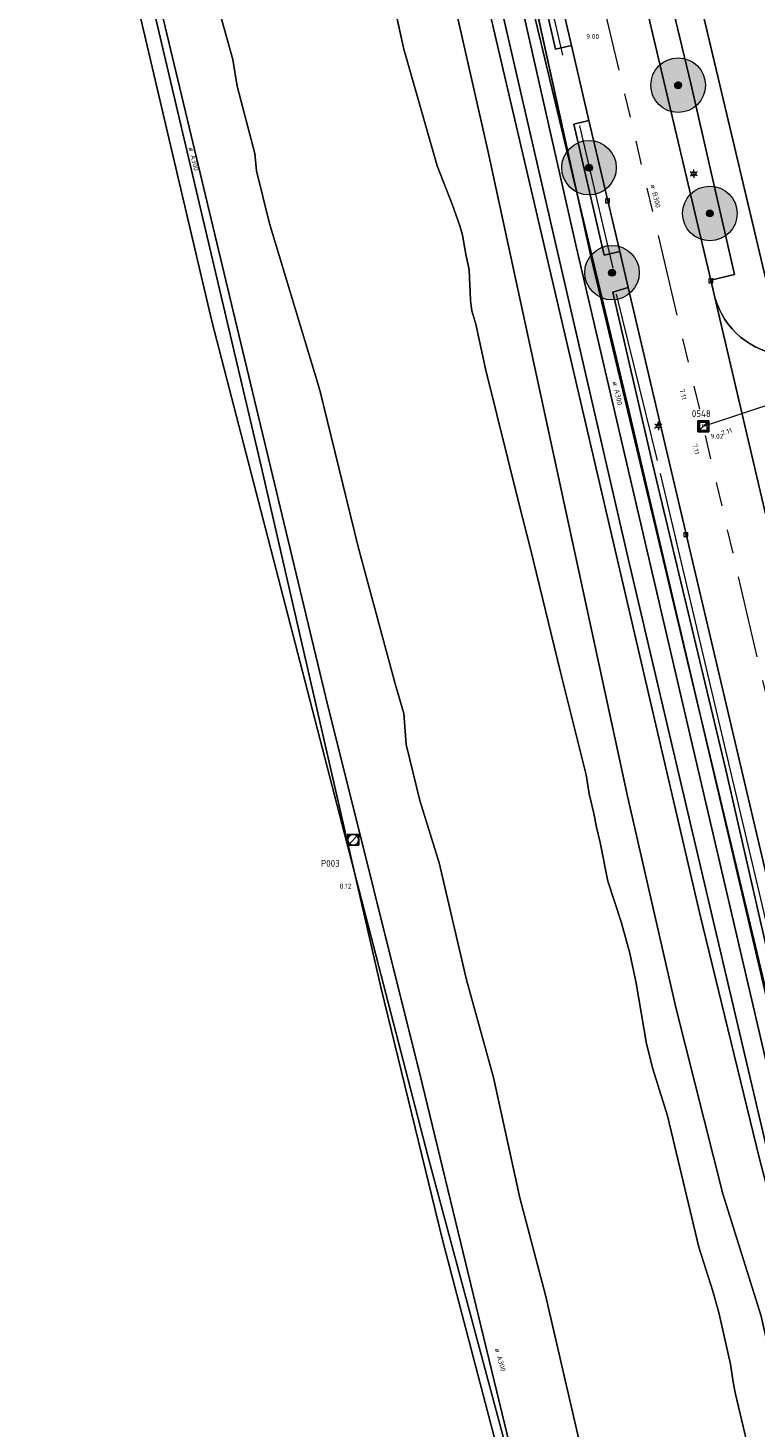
# Model space of a CAD drawing. Header units: metres. Extents: x 163628 to 167855, y 402678 to 405435.
# Tile 218 of 256: x 165188 to 165241, y 403605 to 403707. Entities that reach past the tile are written whole.
import ezdxf
from ezdxf.enums import TextEntityAlignment as Align

# ---------------------------------------------------------------- set-up
doc = ezdxf.new("R2010")
doc.units = ezdxf.units.M
doc.linetypes.add('X-CA190022.004-UO-WHM_Riolering gemeente_NLCS_v0.2$0$RI-GWA', pattern=[18.45, 6, -1.8, 1.75, -1.8, 1.75, -1.8, 1.75, -1.8])
doc.layers.get('0').update_dxf_attribs({"lineweight": 25})
for name, color, linetype, lineweight in [('X-CA190022.004-UO-BGT_Ondergrond$0$GE_006_Watergrens_Grens_GEM', 253, 'Continuous', 9), ('X-CA190022.004-UO-BGT_Ondergrond$0$GE_203_VGOHaag_Lijn_GEM', 253, 'X-CA190022.004-UO-BGT_Ondergrond$0$Heg', 9), ('X-CA190022.004-UO-BGT_Ondergrond$0$GE_244_Taludlijn_Lijn_GEM', 253, 'Continuous', 9), ('X-CA190022.004-UO-BGT_Ondergrond$0$GE_314_WGDRijbaanLokaleweg_Vlak_GEM', 253, 'Continuous', 9), ('X-CA190022.004-UO-BGT_Ondergrond$0$GE_317_WGDVoetpad_Vlak_GEM', 253, 'Continuous', 9), ('X-CA190022.004-UO-BGT_Ondergrond$0$GE_366_OWGBerm_groenvoorziening_Vlak_GEM', 253, 'Continuous', 9), ('X-CA190022.004-UO-BGT_Ondergrond$0$GE_367_OWGBerm_groenvoorziening_grasenk_GEM', 253, 'Continuous', 9), ('X-CA190022.004-UO-BGT_Ondergrond$0$GE_401_OTDErf_Vlak_GEM', 253, 'Continuous', 9), ('X-CA190022.004-UO-BGT_Ondergrond$0$GE_471_BTDBouwland_Vlak_GEM', 253, 'Continuous', 9), ('X-CA190022.004-UO-BGT_Ondergrond$0$GE_477_BTDGroenvoorziening_Vlak_GEM', 253, 'Continuous', 9), ('X-CA190022.004-UO-BGT_Ondergrond$0$GE_491_VGOHaag_Inrichtend_Vlak_GEM', 253, 'Continuous', 9), ('X-CA190022.004-UO-BGT_Ondergrond$0$GE_504_WTDWaterloop_sloot_Vlak_GEM', 253, 'Continuous', 9), ('X-CA190022.004-UO-BGT_Ondergrond$0$GE_541_OWTOever_slootkant_Vlak_GEM', 253, 'Continuous', 9), ('X-CA190022.004-UO-BGT_Ondergrond$0$GE_861_PALLichtmast_Punt_GEM', 253, 'Continuous', 9), ('X-CA190022.004-UO-BGT_Ondergrond$0$GE_885_PutInspectieofRioolput_Punt_GEM', 253, 'Continuous', 9), ('X-CA190022.004-UO-BGT_Ondergrond$0$GE_886_PutKolk_Punt_GEM', 253, 'Continuous', 9), ('X-CA190022.004-UO-BGT_Ondergrond$0$N-WE-RI-PUT_INSPECTIE-S', 253, 'Continuous', 9), ('X-CA190022.004-UO-DWM_Beplanting$0$B-WE-GR-BOOM-S AFKOMSTIG UIT BGT', 252, 'Continuous', 0), ('X-CA190022.004-UO-KAD_Percelen$0$B-WE-KG-GRENS_PERCEEL-GV', 150, 'Continuous', 9), ('X-CA190022.004-UO-WHM_Riolering gemeente - drukleidingen_v0.1$0$Riool_onder_druk_asbestcement_leidingen_300_hgml', 214, 'X-CA190022.004-UO-WHM_Riolering gemeente - drukleidingen_v0.1$0$1-200 PERSLEIDING', 25), ('X-CA190022.004-UO-WHM_Riolering gemeente_NLCS_v0.2$0$B-WE-RI-BOB-T18', 214, 'Continuous', 15), ('X-CA190022.004-UO-WHM_Riolering gemeente_NLCS_v0.2$0$B-WE-RI-DIAMETER-T18', 214, 'Continuous', 15), ('X-CA190022.004-UO-WHM_Riolering gemeente_NLCS_v0.2$0$B-WE-RI-GWA_TRANSPORTLEIDING-G', 214, 'X-CA190022.004-UO-WHM_Riolering gemeente_NLCS_v0.2$0$RI-GWA', 15), ('X-CA190022.004-UO-WHM_Riolering gemeente_NLCS_v0.2$0$B-WE-RI-PUT-S', 214, 'Continuous', 15), ('X-CA190022.004-UO-WHM_Riolering gemeente_NLCS_v0.2$0$B-WE-RI-PUTDEKSELHOOGTE-T18', 214, 'Continuous', 15), ('X-CA190022.004-UO-WHM_Riolering gemeente_NLCS_v0.2$0$B-WE-RI-PUTNUMMER-T25', 214, 'Continuous', 15)]:
    doc.layers.add(name, color=color, linetype=linetype, lineweight=lineweight)
doc.layers.add('X-CA190022.004-UO-DWM_Beplanting$0$B-WE-GR-BOOM-S AFKOMSTIG UIT BOMENBESTAND GEMEENTE', color=252, linetype='Continuous')
doc.layers.add('X-CA190022.004-UO-DWM_Beplanting$0$N-GV-GR-GRAS-A-200', color=7, linetype='Continuous')
doc.styles.add('X-CA190022.004-UO-BGT_Ondergrond$0$NLCS-ISO', font='NLCS-ISO.ttf')
doc.styles.add('X-CA190022.004-UO-WHM_Riolering gemeente - drukleidingen_v0.1$0$NLCS-ISO', font='NLCS-ISO.ttf')
doc.styles.add('X-CA190022.004-UO-WHM_Riolering gemeente_NLCS_v0.2$0$NLCS-ISO-M200-T18', font='NLCS-ISO.ttf', dxfattribs={"height": 0.36})
doc.styles.add('X-CA190022.004-UO-WHM_Riolering gemeente_NLCS_v0.2$0$NLCS-ISO-M200-T25', font='NLCS-ISO.ttf', dxfattribs={"height": 0.5})
doc.linetypes.add('X-CA190022.004-UO-BGT_Ondergrond$0$Heg', pattern='A,5,-1.5,[2,dgnlstyle-meierijstad.shx,S=0.007937,R=45,X=0,Y=0],-1.5', length=8)
doc.linetypes.add('X-CA190022.004-UO-WHM_Riolering gemeente - drukleidingen_v0.1$0$1-200 PERSLEIDING', pattern='A,1.5,-0.6,["PERS",X-CA190022.004-UO-WHM_Riolering gemeente - drukleidingen_v0.1$0$NLCS-ISO,S=0.24,R=0,X=-0.5,Y=-0.12],-0.65', length=2.75)

# ---------------------------------------------------------------- blocks, each defined once
blk = doc.blocks.new('X-CA190022.004-UO-BGT_Ondergrond$0$SRI-KOLK-SO')
at = {"color": 0, "linetype": 'ByBlock', "lineweight": 18}
blk.add_lwpolyline([(-1.125, -1.125), (1.125, -1.125), (1.125, 1.125), (-1.125, 1.125)], close=True, dxfattribs=at)
at = {"color": 0, "linetype": 'ByBlock', "lineweight": 18, "style": 'X-CA190022.004-UO-BGT_Ondergrond$0$NLCS-ISO'}
blk.add_text('k', height=1.5, dxfattribs=at).set_placement((0, 0), align=Align.MIDDLE_CENTER)
blk = doc.blocks.new('X-CA190022.004-UO-BGT_Ondergrond$0$IMGEOKolk')
at = {"xscale": 5, "yscale": 5, "zscale": 5}
blk.add_blockref('X-CA190022.004-UO-BGT_Ondergrond$0$SRI-KOLK-SO', (0, 0), dxfattribs=at)
blk = doc.blocks.new('X-CA190022.004-UO-BGT_Ondergrond$0$SRI-PUT_INSPECTIEPUT_RIOOLPUT-SO')
at = {"color": 0, "linetype": 'ByBlock', "lineweight": 18}
blk.add_lwpolyline([(-1.12, -1.12), (1.12, -1.12), (1.12, 1.12), (-1.12, 1.12)], close=True, dxfattribs=at)
at = {"color": 0, "linetype": 'ByBlock', "lineweight": 18, "style": 'X-CA190022.004-UO-BGT_Ondergrond$0$NLCS-ISO'}
blk.add_text('r', height=1.5, dxfattribs=at).set_placement((0, 0.28), align=Align.MIDDLE_CENTER)
blk = doc.blocks.new('X-CA190022.004-UO-BGT_Ondergrond$0$IMGEOInspectierioolput')
at = {"layer": 'X-CA190022.004-UO-BGT_Ondergrond$0$N-WE-RI-PUT_INSPECTIE-S', "xscale": 10, "yscale": 10, "zscale": 10}
blk.add_blockref('X-CA190022.004-UO-BGT_Ondergrond$0$SRI-PUT_INSPECTIEPUT_RIOOLPUT-SO', (0, 0), dxfattribs=at)
blk = doc.blocks.new('X-CA190022.004-UO-BGT_Ondergrond$0$N-SIE-WEG_LICHTMAST-SO')
h = blk.add_hatch(color=256)
h.paths.add_polyline_path([(1.16, 0.5, 0.658505), (-1.16, 0.5)])
h.paths.add_polyline_path([(-1.16, -0.5, 0.658505), (1.16, -0.5)])
at = {"flags": 128}
for points in [[(-2.19, 1.27), (-1.1, 0.63)], [(-1.16, 0.5), (1.16, 0.5)], [(0, 1.27), (0, 2.53)], [(1.1, 0.63), (2.19, 1.27)], [(-2.19, -1.27), (-1.1, -0.63)], [(-1.16, -0.5), (1.16, -0.5)], [(0, -1.27), (0, -2.53)], [(2.19, -1.27), (1.1, -0.63)]]:
    blk.add_lwpolyline(points, dxfattribs=at)
at = {"ltscale": 0.5}
blk.add_circle((0, 0), 1.27, dxfattribs=at)
at = {"style": 'X-CA190022.004-UO-BGT_Ondergrond$0$NLCS-ISO'}
blk.add_attdef('TYPE', text='', height=1.8, dxfattribs=at).set_placement((0, 2.53), align=Align.BOTTOM_CENTER)
blk = doc.blocks.new('X-CA190022.004-UO-BGT_Ondergrond$0$IMGEOLichtmastpaal')
at = {"xscale": 5, "yscale": 5, "zscale": 5}
blk.add_blockref('X-CA190022.004-UO-BGT_Ondergrond$0$N-SIE-WEG_LICHTMAST-SO', (0, 6.4), dxfattribs=at)
blk = doc.blocks.new('X-CA190022.004-UO-WHM_Riolering gemeente_NLCS_v0.2$0$B-SRI-PUT_BETON-SO')
blk.add_line((-1.41, -1.41), (1.41, 1.41))
at = {"lineweight": -3, "flags": 128}
blk.add_lwpolyline([(2, -2), (2, 2), (-2, 2), (-2, -2)], close=True, dxfattribs=at)
at = {"lineweight": -3}
blk.add_circle((0, 0), 2, dxfattribs=at)
blk = doc.blocks.new('X-CA190022.004-UO-DWM_Beplanting$0$SGR-BOOM_01-SO')
at = {"linetype": 'ByBlock', "lineweight": 18}
h = blk.add_hatch(color=0, dxfattribs=at)
h.dxf.hatch_style = 1
edge = h.paths.add_edge_path()
edge.add_arc((0, 0), 0.25, 0, 360)
at = {"color": 0, "linetype": 'ByBlock', "lineweight": 18}
for radius in [2, 0.25]:
    blk.add_circle((0, 0), radius, dxfattribs=at)
blk = doc.blocks.new('X-CA190022.004-UO-DWM_Beplanting$0$IMGEOBoom')
at = {"transparency": 33554457}
h = blk.add_hatch(color=256, dxfattribs=at)
h.dxf.hatch_style = 1
edge = h.paths.add_edge_path()
edge.add_arc((0, 0), 100, 0, 360)
edge = h.paths.add_edge_path(flags=17)
edge.add_arc((0, 0), 12.5, 0, 360)
h = blk.add_hatch()
h.set_pattern_fill('ANGLE', color=256)
h.set_pattern_definition([(0, (0, 0), (0, 6.985), [5.08, -1.905]), (90, (0, 0), (-6.985, 4e-16), [5.08, -1.905])])
edge = h.paths.add_edge_path(flags=17)
edge.add_arc((0, 0), 12.5, 0, 360)
at = {"layer": 'X-CA190022.004-UO-DWM_Beplanting$0$N-GV-GR-GRAS-A-200'}
h = blk.add_hatch(color=256, dxfattribs=at)
h.dxf.hatch_style = 1
edge = h.paths.add_edge_path(flags=17)
edge.add_arc((0, 0), 12.5, 0, 360)
at = {"xscale": 50, "yscale": 50, "zscale": 50}
blk.add_blockref('X-CA190022.004-UO-DWM_Beplanting$0$SGR-BOOM_01-SO', (0, 0), dxfattribs=at)

msp = doc.modelspace()

# ---------------------------------------------------------------- linework, layer by layer
at = {"layer": 'X-CA190022.004-UO-BGT_Ondergrond$0$GE_006_Watergrens_Grens_GEM'}
for p, q in [((165213.859, 403714.343), (165215.714, 403705.925)), ((165215.714, 403705.925), (165213.859, 403714.343)), ((165200.987, 403713.067), (165203.173, 403705.177)), ((165221.876, 403698.499), (165218.663, 403712.63)), ((165215.714, 403705.925), (165218.158, 403697.373)), ((165218.158, 403697.373), (165215.714, 403705.925)), ((165203.173, 403705.177), (165203.49, 403703.233)), ((165203.49, 403703.233), (165204.798, 403698.291)), ((165232.096, 403651.201), (165221.876, 403698.499)), ((165204.798, 403698.291), (165204.916, 403697.023)), ((165218.158, 403697.373), (165219.243, 403694.58)), ((165219.243, 403694.58), (165218.158, 403697.373)), ((165204.916, 403697.023), (165205.874, 403693.157)), ((165219.243, 403694.58), (165219.801, 403692.983)), ((165219.801, 403692.983), (165219.243, 403694.58)), ((165205.874, 403693.157), (165209.558, 403680.945)), ((165219.801, 403692.983), (165220, 403692.307)), ((165220, 403692.307), (165219.801, 403692.983)), ((165220, 403692.307), (165220.241, 403690.902)), ((165220.241, 403690.902), (165220, 403692.307)), ((165220.241, 403690.902), (165220.49, 403689.773)), ((165220.49, 403689.773), (165220.241, 403690.902)), ((165220.49, 403689.773), (165220.588, 403687.544)), ((165220.588, 403687.544), (165220.49, 403689.773)), ((165220.588, 403687.544), (165220.704, 403686.763)), ((165220.704, 403686.763), (165220.588, 403687.544)), ((165220.704, 403686.763), (165220.985, 403685.778)), ((165220.985, 403685.778), (165220.704, 403686.763)), ((165220.985, 403685.778), (165221.693, 403682.512)), ((165221.693, 403682.512), (165220.985, 403685.778)), ((165221.693, 403682.512), (165224.158, 403672.578)), ((165224.158, 403672.578), (165221.693, 403682.512)), ((165209.558, 403680.945), (165212.372, 403669.478)), ((165224.158, 403672.578), (165224.998, 403669.33)), ((165224.998, 403669.33), (165224.158, 403672.578)), ((165212.372, 403669.478), (165215.062, 403659.424)), ((165224.998, 403669.33), (165227.188, 403660.292)), ((165227.188, 403660.292), (165224.998, 403669.33)), ((165215.062, 403659.424), (165215.704, 403657.261)), ((165227.188, 403660.292), (165229.062, 403652.769)), ((165229.062, 403652.769), (165227.188, 403660.292)), ((165215.704, 403657.261), (165215.873, 403654.987)), ((165215.873, 403654.987), (165216.869, 403650.882)), ((165229.062, 403652.769), (165229.298, 403651.376)), ((165229.298, 403651.376), (165229.062, 403652.769)), ((165229.298, 403651.376), (165229.646, 403649.94)), ((165229.646, 403649.94), (165229.298, 403651.376)), ((165216.869, 403650.882), (165218.289, 403646.318)), ((165235.674, 403635.607), (165232.096, 403651.201)), ((165229.646, 403649.94), (165229.82, 403648.919)), ((165229.82, 403648.919), (165229.646, 403649.94)), ((165229.82, 403648.919), (165230.099, 403647.814)), ((165230.099, 403647.814), (165229.82, 403648.919)), ((165230.099, 403647.814), (165230.667, 403644.979)), ((165230.667, 403644.979), (165230.099, 403647.814)), ((165218.289, 403646.318), (165220.306, 403637.732)), ((165230.667, 403644.979), (165231.636, 403641.996)), ((165231.636, 403641.996), (165230.667, 403644.979)), ((165231.636, 403641.996), (165232.284, 403639.694)), ((165232.284, 403639.694), (165231.636, 403641.996)), ((165232.284, 403639.694), (165232.737, 403637.507)), ((165232.737, 403637.507), (165232.284, 403639.694)), ((165220.306, 403637.732), (165222.285, 403630.596)), ((165232.737, 403637.507), (165233.499, 403633.043)), ((165233.499, 403633.043), (165232.737, 403637.507)), ((165239.084, 403622.059), (165235.674, 403635.607)), ((165233.499, 403633.043), (165233.95, 403631.227)), ((165233.95, 403631.227), (165233.499, 403633.043)), ((165233.95, 403631.227), (165235.033, 403627.767)), ((165235.033, 403627.767), (165233.95, 403631.227)), ((165222.285, 403630.596), (165224.22, 403621.774)), ((165235.033, 403627.767), (165237.328, 403618.155)), ((165237.328, 403618.155), (165235.033, 403627.767)), ((165224.22, 403621.774), (165226.082, 403614.63)), ((165241.891, 403613.105), (165239.084, 403622.059)), ((165237.328, 403618.155), (165238.355, 403614.928)), ((165238.355, 403614.928), (165237.328, 403618.155)), ((165226.082, 403614.63), (165228.614, 403603.779)), ((165238.355, 403614.928), (165238.804, 403613.361)), ((165238.804, 403613.361), (165238.355, 403614.928)), ((165238.804, 403613.361), (165239.655, 403609.584)), ((165239.655, 403609.584), (165238.804, 403613.361)), ((165239.655, 403609.584), (165239.851, 403608.252)), ((165239.851, 403608.252), (165239.655, 403609.584)), ((165239.851, 403608.252), (165240.015, 403607.38)), ((165240.015, 403607.38), (165239.851, 403608.252)), ((165240.015, 403607.38), (165241.236, 403602.224)), ((165241.236, 403602.224), (165240.015, 403607.38))]:
    msp.add_line(p, q, dxfattribs=at)
at = {"layer": 'X-CA190022.004-UO-BGT_Ondergrond$0$GE_203_VGOHaag_Lijn_GEM'}
for p, q in [((165227.359, 403705.492), (165221.752, 403729.759)), ((165240.728, 403695.474), (165236.109, 403714.964)), ((165231.041, 403689.888), (165228.602, 403700.324)), ((165234.3, 403675.798), (165231.297, 403687.992)), ((165249.039, 403613.249), (165234.524, 403674.841))]:
    msp.add_line(p, q, dxfattribs=at)
at = {"layer": 'X-CA190022.004-UO-BGT_Ondergrond$0$GE_244_Taludlijn_Lijn_GEM'}
for p, q in [((165229.459, 403690.541), (165223.571, 403717.346)), ((165242.109, 403637.519), (165229.459, 403690.541))]:
    msp.add_line(p, q, dxfattribs=at)
at = {"layer": 'X-CA190022.004-UO-BGT_Ondergrond$0$GE_314_WGDRijbaanLokaleweg_Vlak_GEM', "flags": 128}
for points in [[(165249.78, 403613.5), (165232.154, 403688.478), (165231.537, 403691.102), (165229.278, 403700.708), (165227.986, 403706.207), (165222.403, 403729.956), (165221.837, 403732.364), (165221.043, 403735.738), (165220.944, 403736.16), (165226.746, 403737.531), (165238.209, 403689.016), (165238.51, 403687.74), (165242.22, 403671.88), (165242.541, 403670.519), (165252.257, 403629.266), (165252.878, 403626.63), (165253.942, 403622.111), (165254.07, 403621.569), (165254.234, 403620.874), (165257.97, 403605.065)], [(165242.22, 403671.88), (165238.51, 403687.74)]]:
    msp.add_lwpolyline(points, dxfattribs=at)
at = {"layer": 'X-CA190022.004-UO-BGT_Ondergrond$0$GE_314_WGDRijbaanLokaleweg_Vlak_GEM'}
msp.add_arc((165244.14, 403689.328), 5.85, 195.75547, 264.37084, dxfattribs=at)
at = {"layer": 'X-CA190022.004-UO-BGT_Ondergrond$0$GE_317_WGDVoetpad_Vlak_GEM', "flags": 128}
for points in [[(165238.51, 403687.74), (165238.209, 403689.016), (165239.936, 403689.414), (165236.748, 403703.425), (165231.061, 403727.09), (165227.92, 403739.943), (165226.289, 403739.467), (165226.259, 403739.592), (165226.086, 403740.312)], [(165323.835, 403402.374), (165311.174, 403427.345), (165304.212, 403442.401), (165292.824, 403468.783), (165286.096, 403483.959), (165280.206, 403499.019), (165274.194, 403515.113), (165261.412, 403554.46), (165255.278, 403574.634), (165250.353, 403591.907), (165245.143, 403613.291), (165232.159, 403668.603), (165220.784, 403717.926)], [(165222.277, 403718.296), (165228.303, 403691.699), (165246.496, 403613.617), (165251.805, 403592.309), (165256.679, 403575.225), (165262.636, 403554.995), (165275.541, 403515.602), (165287.36, 403484.462), (165305.328, 403442.999), (165312.365, 403428.031), (165318.633, 403415.925), (165324.946, 403403.099)], [(165236.109, 403714.964), (165240.728, 403695.474), (165242.22, 403689.18), (165243.566, 403683.507)]]:
    msp.add_lwpolyline(points, dxfattribs=at)
at = {"layer": 'X-CA190022.004-UO-BGT_Ondergrond$0$GE_317_WGDVoetpad_Vlak_GEM', "extrusion": (0, 0, -1)}
msp.add_arc((-165244.14, 403689.328), 5.85, 275.62916, 344.24453, dxfattribs=at)
at = {"layer": 'X-CA190022.004-UO-BGT_Ondergrond$0$GE_366_OWGBerm_groenvoorziening_Vlak_GEM', "flags": 128}
for points in [[(165221.379, 403729.715), (165226.82, 403705.933), (165227.986, 403706.207), (165229.278, 403700.708), (165228.17, 403700.447), (165230.394, 403690.834), (165231.537, 403691.102), (165232.154, 403688.478), (165231.021, 403688.126), (165233.806, 403676.09), (165239.309, 403653.133), (165246.953, 403619.678), (165249.895, 403607.522), (165257.935, 403577.926), (165264.055, 403556.739), (165271.654, 403533.416)], [(165326.338, 403403.885), (165313.445, 403428.731), (165306.365, 403443.643), (165288.412, 403484.851), (165276.612, 403516.23), (165271.098, 403532.355), (165263.684, 403555.575), (165257.762, 403575.368), (165252.811, 403592.671), (165247.561, 403613.2), (165242.109, 403637.519), (165229.459, 403690.541), (165223.571, 403717.346)]]:
    msp.add_lwpolyline(points, dxfattribs=at)
at = {"layer": 'X-CA190022.004-UO-BGT_Ondergrond$0$GE_367_OWGBerm_groenvoorziening_grasenk_GEM', "flags": 128}
for points in [[(165226.289, 403739.467), (165227.92, 403739.943), (165231.061, 403727.09), (165236.748, 403703.425), (165239.936, 403689.414), (165238.209, 403689.016), (165226.746, 403737.531), (165226.492, 403738.607), (165226.289, 403739.467)], [(165220.784, 403717.926), (165232.159, 403668.603), (165245.143, 403613.291), (165250.353, 403591.907), (165255.278, 403574.634), (165261.412, 403554.46), (165274.194, 403515.113), (165280.206, 403499.019), (165286.096, 403483.959), (165292.824, 403468.783), (165304.212, 403442.401), (165311.174, 403427.345), (165323.835, 403402.374)], [(165324.946, 403403.099), (165318.633, 403415.925), (165312.365, 403428.031), (165305.328, 403442.999), (165287.36, 403484.462), (165275.541, 403515.602), (165262.636, 403554.995), (165256.679, 403575.225), (165251.805, 403592.309), (165246.496, 403613.617), (165228.303, 403691.699), (165222.277, 403718.296)], [(165223.571, 403717.346), (165229.459, 403690.541), (165242.109, 403637.519), (165247.561, 403613.2), (165252.811, 403592.671), (165257.762, 403575.368), (165263.684, 403555.575), (165271.098, 403532.355), (165276.612, 403516.23), (165288.412, 403484.851), (165306.365, 403443.643), (165313.445, 403428.731), (165326.338, 403403.885)], [(165322.663, 403401.48), (165314.513, 403417.364), (165300.667, 403445.52), (165293.564, 403462.13), (165286.178, 403479.852), (165279.41, 403496.436), (165274.611, 403509.412), (165270.477, 403521.023), (165265.398, 403536.52), (165262.17, 403544.264), (165257.765, 403556.379), (165254.365, 403567.553), (165251.19, 403577.376), (165247.013, 403591.68), (165243.746, 403604.745), (165241.891, 403613.105), (165239.084, 403622.059), (165235.674, 403635.607), (165232.096, 403651.201), (165221.876, 403698.499), (165218.663, 403712.63)]]:
    msp.add_lwpolyline(points, dxfattribs=at)
at = {"layer": 'X-CA190022.004-UO-BGT_Ondergrond$0$GE_401_OTDErf_Vlak_GEM', "flags": 128}
msp.add_lwpolyline([(165321.488, 403760.148), (165333.72, 403719.38), (165331.74, 403715.59), (165245.34, 403687.81), (165242.22, 403689.18), (165240.728, 403695.474), (165236.109, 403714.964), (165230.28, 403739.56), (165231.613, 403742.426), (165232.28, 403743.86), (165311.26, 403783.38), (165315, 403781.77), (165317.41, 403773.738), (165321.488, 403760.148)], dxfattribs=at)
at = {"layer": 'X-CA190022.004-UO-BGT_Ondergrond$0$GE_471_BTDBouwland_Vlak_GEM', "flags": 128}
msp.add_lwpolyline([(165193.408, 403721.084), (165201.638, 403686.012), (165217.465, 403624.857), (165229.114, 403581.428), (165245.954, 403525.843), (165266.719, 403473.045), (165289.288, 403414.84), (165290.478, 403413.66), (165289.178, 403412.601), (165282.471, 403405.448), (165257.856, 403378.795), (165251.823, 403372.059), (165200.784, 403316.313), (165170.448, 403282.887)], dxfattribs=at)
at = {"layer": 'X-CA190022.004-UO-BGT_Ondergrond$0$GE_477_BTDGroenvoorziening_Vlak_GEM', "flags": 128}
for points in [[(165222.403, 403729.956), (165227.986, 403706.207), (165226.82, 403705.933), (165221.379, 403729.715), (165222.403, 403729.956)], [(165229.278, 403700.708), (165231.537, 403691.102), (165230.394, 403690.834), (165228.17, 403700.447), (165229.278, 403700.708)], [(165306.931, 403446.676), (165305.969, 403446.164), (165294.419, 403473.113), (165281.952, 403503.986), (165277.873, 403514.599), (165271.654, 403533.416), (165264.055, 403556.739), (165257.935, 403577.926), (165249.895, 403607.522), (165246.953, 403619.678), (165239.309, 403653.133), (165233.806, 403676.09), (165231.021, 403688.126), (165232.154, 403688.478)], [(165232.154, 403688.478), (165249.78, 403613.5)]]:
    msp.add_lwpolyline(points, dxfattribs=at)
at = {"layer": 'X-CA190022.004-UO-BGT_Ondergrond$0$GE_491_VGOHaag_Inrichtend_Vlak_GEM', "flags": 128}
for points in [[(165222.403, 403729.956), (165227.986, 403706.207), (165226.82, 403705.933), (165221.379, 403729.715), (165222.403, 403729.956)], [(165229.278, 403700.708), (165231.537, 403691.102), (165230.394, 403690.834), (165228.17, 403700.447), (165229.278, 403700.708)], [(165306.931, 403446.676), (165305.969, 403446.164), (165294.419, 403473.113), (165281.952, 403503.986), (165277.873, 403514.599), (165271.654, 403533.416), (165264.055, 403556.739), (165257.935, 403577.926), (165249.895, 403607.522), (165246.953, 403619.678), (165239.309, 403653.133), (165233.806, 403676.09), (165231.021, 403688.126), (165232.154, 403688.478)], [(165232.154, 403688.478), (165249.78, 403613.5)]]:
    msp.add_lwpolyline(points, dxfattribs=at)
at = {"layer": 'X-CA190022.004-UO-BGT_Ondergrond$0$GE_504_WTDWaterloop_sloot_Vlak_GEM', "flags": 128}
for points in [[(165213.859, 403714.343), (165215.714, 403705.925), (165218.158, 403697.373), (165219.243, 403694.58), (165219.801, 403692.983), (165220, 403692.307), (165220.241, 403690.902), (165220.49, 403689.773), (165220.588, 403687.544), (165220.704, 403686.763), (165220.985, 403685.778), (165221.693, 403682.512), (165224.158, 403672.578), (165224.998, 403669.33), (165227.188, 403660.292), (165229.062, 403652.769), (165229.298, 403651.376), (165229.646, 403649.94), (165229.82, 403648.919), (165230.099, 403647.814), (165230.667, 403644.979), (165231.636, 403641.996), (165232.284, 403639.694), (165232.737, 403637.507), (165233.499, 403633.043), (165233.95, 403631.227), (165235.033, 403627.767), (165237.328, 403618.155), (165238.355, 403614.928), (165238.804, 403613.361), (165239.655, 403609.584), (165239.851, 403608.252), (165240.015, 403607.38), (165241.236, 403602.224)], [(165228.614, 403603.779), (165226.082, 403614.63), (165224.22, 403621.774), (165222.285, 403630.596), (165220.306, 403637.732), (165218.289, 403646.318), (165216.869, 403650.882), (165215.873, 403654.987), (165215.704, 403657.261), (165215.062, 403659.424), (165212.372, 403669.478), (165209.558, 403680.945), (165205.874, 403693.157), (165204.916, 403697.023), (165204.798, 403698.291), (165203.49, 403703.233), (165203.173, 403705.177), (165200.987, 403713.067)]]:
    msp.add_lwpolyline(points, dxfattribs=at)
at = {"layer": 'X-CA190022.004-UO-BGT_Ondergrond$0$GE_541_OWTOever_slootkant_Vlak_GEM', "flags": 128}
for points in [[(165207.521, 403761.17), (165207.4, 403761.58), (165206.044, 403761.104), (165206.14, 403760.82), (165206.213, 403760.659), (165207.345, 403757.335), (165207.391, 403757.2), (165207.441, 403757.051), (165207.51, 403756.85), (165207.611, 403752.193), (165209, 403745.23), (165211.132, 403737.546), (165212.387, 403729.744), (165215.335, 403724.555), (165218.663, 403712.63), (165221.876, 403698.499), (165232.096, 403651.201)], [(165289.288, 403414.84), (165266.719, 403473.045), (165245.954, 403525.843), (165229.114, 403581.428), (165217.465, 403624.857), (165201.638, 403686.012), (165193.408, 403721.084)], [(165241.236, 403602.224), (165240.015, 403607.38), (165239.851, 403608.252), (165239.655, 403609.584), (165238.804, 403613.361), (165238.355, 403614.928), (165237.328, 403618.155), (165235.033, 403627.767), (165233.95, 403631.227), (165233.499, 403633.043), (165232.737, 403637.507), (165232.284, 403639.694), (165231.636, 403641.996), (165230.667, 403644.979), (165230.099, 403647.814), (165229.82, 403648.919), (165229.646, 403649.94), (165229.298, 403651.376), (165229.062, 403652.769), (165227.188, 403660.292), (165224.998, 403669.33), (165224.158, 403672.578), (165221.693, 403682.512), (165220.985, 403685.778), (165220.704, 403686.763), (165220.588, 403687.544), (165220.49, 403689.773), (165220.241, 403690.902), (165220, 403692.307), (165219.801, 403692.983), (165219.243, 403694.58), (165218.158, 403697.373), (165215.714, 403705.925), (165213.859, 403714.343)], [(165200.987, 403713.067), (165203.173, 403705.177), (165203.49, 403703.233), (165204.798, 403698.291), (165204.916, 403697.023), (165205.874, 403693.157), (165209.558, 403680.945), (165212.372, 403669.478), (165215.062, 403659.424), (165215.704, 403657.261), (165215.873, 403654.987), (165216.869, 403650.882), (165218.289, 403646.318), (165220.306, 403637.732), (165222.285, 403630.596), (165224.22, 403621.774), (165226.082, 403614.63), (165228.614, 403603.779)], [(165232.096, 403651.201), (165235.674, 403635.607), (165239.084, 403622.059), (165241.891, 403613.105), (165243.746, 403604.745), (165247.013, 403591.68), (165251.19, 403577.376), (165254.365, 403567.553), (165257.765, 403556.379), (165262.17, 403544.264), (165265.398, 403536.52), (165270.477, 403521.023), (165274.611, 403509.412), (165279.41, 403496.436), (165286.178, 403479.852), (165293.564, 403462.13), (165300.667, 403445.52), (165314.513, 403417.364), (165322.663, 403401.48)]]:
    msp.add_lwpolyline(points, dxfattribs=at)
at = {"layer": 'X-CA190022.004-UO-KAD_Percelen$0$B-WE-KG-GRENS_PERCEEL-GV', "flags": 128}
for points in [[(165230.28, 403739.56), (165232.28, 403743.86), (165251.07, 403753.264), (165267.503, 403761.486), (165271.141, 403763.316), (165283.496, 403769.48), (165311.272, 403783.36), (165315.012, 403781.951), (165321.996, 403758.687), (165327.964, 403738.569), (165333.72, 403719.38), (165331.74, 403715.59), (165312.738, 403709.479), (165306.131, 403707.316), (165287.304, 403701.29), (165268.089, 403695.123), (165245.34, 403687.81), (165242.22, 403689.18), (165236.2, 403714.576)], [(165259.199, 403722.362), (165236.2, 403714.576), (165242.22, 403689.18), (165245.34, 403687.81), (165268.089, 403695.123)]]:
    msp.add_lwpolyline(points, close=True, dxfattribs=at)
for points in [[(165177.151, 403520.417), (165225.104, 403594.141), (165223.355, 403600.346), (165218.531, 403618.692), (165214.015, 403637.201), (165205.258, 403675.382), (165196.258, 403713.59), (165193.446, 403724.755), (165190.31, 403735.894), (165187.387, 403745.159)], [(165219.578, 403719.089), (165228.485, 403680.885), (165237.382, 403642.678), (165241.787, 403624.62), (165246.519, 403606.625), (165251.628, 403588.499), (165256.83, 403570.884), (165262.441, 403553.043), (165268.337, 403535.356)], [(165327.179, 403398.389), (165315.853, 403419.769), (165312.631, 403426.206), (165308.607, 403434.247), (165304.175, 403444.047), (165302.104, 403448.626), (165294.851, 403465.491), (165293.243, 403469.209), (165292.976, 403469.862), (165286.961, 403484.583), (165280.949, 403500.095), (165274.452, 403517.801), (165268.337, 403535.356), (165262.441, 403553.043), (165256.83, 403570.884), (165251.628, 403588.499), (165246.519, 403606.625), (165241.787, 403624.62), (165237.382, 403642.678), (165228.485, 403680.885), (165219.578, 403719.089)], [(165196.258, 403713.59), (165205.258, 403675.382), (165214.015, 403637.201), (165218.531, 403618.692), (165223.355, 403600.346), (165225.104, 403594.141), (165228.435, 403582.329), (165233.871, 403563.926), (165239.562, 403545.827), (165245.547, 403527.831), (165247.437, 403522.466), (165251.871, 403509.881), (165252.702, 403507.417), (165252.741, 403507.313), (165258.311, 403492.307), (165264.137, 403477.261), (165270.672, 403461.17), (165270.53, 403457.47), (165275.829, 403445.408), (165282.612, 403430.211), (165289.849, 403415.131), (165290.437, 403413.971)]]:
    msp.add_lwpolyline(points, dxfattribs=at)
at = {"layer": 'X-CA190022.004-UO-WHM_Riolering gemeente - drukleidingen_v0.1$0$Riool_onder_druk_asbestcement_leidingen_300_hgml', "flags": 128}
for points in [[(165310.864, 403433.696), (165305.056, 403445.92), (165296.224, 403465.92), (165288.176, 403485.536), (165275.344, 403519.104), (165269.088, 403537.856), (165257.696, 403575.008), (165246.88, 403616.832), (165232.112, 403679.904), (165223.216, 403717.088), (165216.528, 403746.176)], [(165291.008, 403401.984), (165292.192, 403410.944), (165287.52, 403421.344), (165282.848, 403431.744), (165272.96, 403456.896), (165247.456, 403525.152), (165240.448, 403545.92), (165235.488, 403560.8), (165224.96, 403597.472), (165217.056, 403630.144), (165210, 403658.432), (165203.616, 403684.992), (165194.416, 403723.424), (165189.792, 403742.08), (165189.376, 403744.128)]]:
    msp.add_lwpolyline(points, dxfattribs=at)
at = {"layer": 'X-CA190022.004-UO-WHM_Riolering gemeente_NLCS_v0.2$0$B-WE-RI-GWA_TRANSPORTLEIDING-G'}
for p, q in [((165230.08, 403710.24), (165237.664, 403678.304)), ((165237.664, 403678.304), (165269.536, 403688.896)), ((165245.824, 403643.456), (165237.664, 403678.304))]:
    msp.add_line(p, q, dxfattribs=at)

# ---------------------------------------------------------------- block references
at = {"layer": 'X-CA190022.004-UO-BGT_Ondergrond$0$GE_861_PALLichtmast_Punt_GEM', "xscale": 0.025, "yscale": 0.025, "zscale": 0.025}
for p in [(165236.959, 403696.65), (165234.364, 403678.164)]:
    msp.add_blockref('X-CA190022.004-UO-BGT_Ondergrond$0$IMGEOLichtmastpaal', p, dxfattribs=at)
at = {"layer": 'X-CA190022.004-UO-BGT_Ondergrond$0$GE_885_PutInspectieofRioolput_Punt_GEM', "xscale": 0.025, "yscale": 0.025, "zscale": 0.025}
msp.add_blockref('X-CA190022.004-UO-BGT_Ondergrond$0$IMGEOInspectierioolput', (165237.657, 403678.299), dxfattribs=at)
at = {"layer": 'X-CA190022.004-UO-BGT_Ondergrond$0$GE_886_PutKolk_Punt_GEM', "xscale": 0.025, "yscale": 0.025, "zscale": 0.025}
for p in [(165230.638, 403694.816), (165238.207, 403688.964), (165236.38, 403670.363)]:
    msp.add_blockref('X-CA190022.004-UO-BGT_Ondergrond$0$IMGEOKolk', p, dxfattribs=at)
at = {"layer": 'X-CA190022.004-UO-DWM_Beplanting$0$B-WE-GR-BOOM-S AFKOMSTIG UIT BGT', "xscale": 0.02, "yscale": 0.02, "zscale": 0.02}
for p in [(165235.812, 403703.289), (165229.281, 403697.248), (165238.143, 403693.898), (165230.969, 403689.555)]:
    msp.add_blockref('X-CA190022.004-UO-DWM_Beplanting$0$IMGEOBoom', p, dxfattribs=at)
at = {"layer": 'X-CA190022.004-UO-DWM_Beplanting$0$B-WE-GR-BOOM-S AFKOMSTIG UIT BOMENBESTAND GEMEENTE', "xscale": 0.02, "yscale": 0.02, "zscale": 0.02}
for p in [(165235.812, 403703.289), (165238.143, 403693.898), (165230.969, 403689.555)]:
    msp.add_blockref('X-CA190022.004-UO-DWM_Beplanting$0$IMGEOBoom', p, dxfattribs=at)
at = {"layer": 'X-CA190022.004-UO-WHM_Riolering gemeente_NLCS_v0.2$0$B-WE-RI-PUT-S', "xscale": 0.2, "yscale": 0.2, "zscale": 0.2}
for p in [(165237.664, 403678.304), (165212, 403648)]:
    msp.add_blockref('X-CA190022.004-UO-WHM_Riolering gemeente_NLCS_v0.2$0$B-SRI-PUT_BETON-SO', p, dxfattribs=at)

# ---------------------------------------------------------------- texts
at = {"layer": 'X-CA190022.004-UO-WHM_Riolering gemeente_NLCS_v0.2$0$B-WE-RI-BOB-T18', "style": 'X-CA190022.004-UO-WHM_Riolering gemeente_NLCS_v0.2$0$NLCS-ISO-M200-T18'}
for rotation, p in [(283.3542, (165235.911, 403680.989)), (18.4115, (165239.051, 403677.604)), (283.2015, (165236.841, 403676.978))]:
    msp.add_text('7.11', height=0.36, rotation=rotation, dxfattribs=at).set_placement(p)
at = {"layer": 'X-CA190022.004-UO-WHM_Riolering gemeente_NLCS_v0.2$0$B-WE-RI-DIAMETER-T18', "style": 'X-CA190022.004-UO-WHM_Riolering gemeente_NLCS_v0.2$0$NLCS-ISO-M200-T18'}
for s, rotation, p in [('ø A300', 283.7685, (165199.922, 403698.711)), ('ø B300', 283.3542, (165233.783, 403695.982)), ('ø A300', 282.3488, (165231.008, 403681.544)), ('ø A300', 285.076, (165222.377, 403610.707))]:
    msp.add_text(s, height=0.36, rotation=rotation, dxfattribs=at).set_placement(p)
at = {"layer": 'X-CA190022.004-UO-WHM_Riolering gemeente_NLCS_v0.2$0$B-WE-RI-PUTDEKSELHOOGTE-T18', "style": 'X-CA190022.004-UO-WHM_Riolering gemeente_NLCS_v0.2$0$NLCS-ISO-M200-T18'}
for s, p in [('9.00', (165229.067, 403706.68)), ('9.02', (165238.179, 403677.384)), ('8.12', (165210.987, 403644.43))]:
    msp.add_text(s, height=0.36, dxfattribs=at).set_placement(p)
at = {"layer": 'X-CA190022.004-UO-WHM_Riolering gemeente_NLCS_v0.2$0$B-WE-RI-PUTNUMMER-T25', "style": 'X-CA190022.004-UO-WHM_Riolering gemeente_NLCS_v0.2$0$NLCS-ISO-M200-T25'}
for s, p in [('0548', (165236.819, 403678.984)), ('P003', (165209.627, 403646.03))]:
    msp.add_text(s, height=0.5, dxfattribs=at).set_placement(p)

doc.saveas('drawing.dxf')
